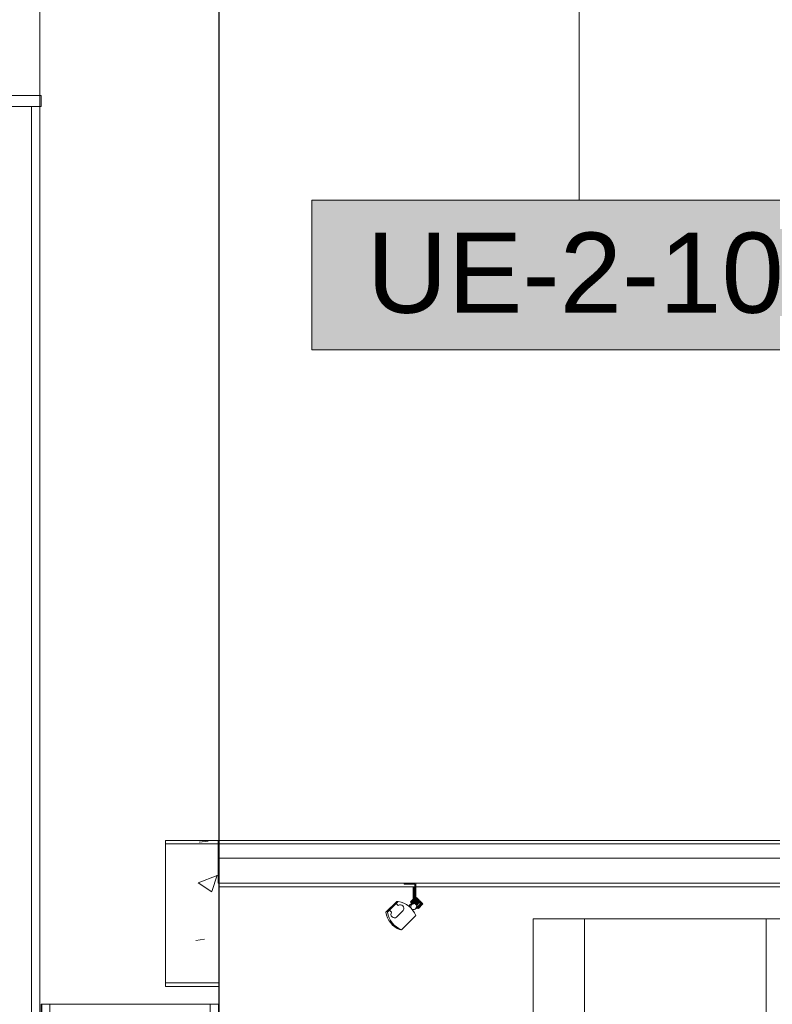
# Model space of a CAD drawing. Header units: metres. Extents: x 3.7 to 90.5, y -1.7 to 14.3.
# Tile 158 of 256: x 62 to 64.1, y 5.6 to 8.3. Entities that reach past the tile are written whole.
import ezdxf

# ---------------------------------------------------------------- set-up
doc = ezdxf.new("R2010")
doc.units = ezdxf.units.M
for name, color, linetype, lineweight in [('A-CLNG', 7, 'Continuous', 18), ('A-FLOR', 7, 'Continuous', 18), ('A-FLOR-MCUT', 7, 'Continuous', 18), ('A-WALL', 7, 'Continuous', 18), ('E-LITE-EQPM', 7, 'Continuous', 18), ('M-EQPM', 7, 'Continuous', 18), ('S-BEAM', 7, 'Continuous', 18), ('S-COLS', 7, 'Continuous', 18)]:
    doc.layers.add(name, color=color, linetype=linetype, lineweight=lineweight)
doc.layers.add('M-EQPM-IDEN', color=1, linetype='Continuous', lineweight=9, true_color=0xff0000)
doc.styles.add('Arial_1', font='arial.ttf', dxfattribs={"height": 0.225})

# ---------------------------------------------------------------- blocks, each defined once
blk = doc.blocks.new('Paredes 15 - Paredes 6-6874455-Corte 2')
at = {"layer": 'A-WALL'}
for p, q in [((67.9396, 12.222), (67.9396, 8.1)), ((68.4419, 5.11), (68.4419, 12.222)), ((67.9396, 8.1), (67.9396, 5.11))]:
    blk.add_line(p, q, dxfattribs=at)
blk = doc.blocks.new('Paredes 14 - Paredes 21-7832839-Corte 2')
at = {"layer": 'A-WALL'}
for p, q in [((67.9155, 8.1), (67.9155, 1.2471)), ((67.9396, 8.1), (67.9155, 8.1)), ((67.9396, 5.11), (67.9396, 8.1))]:
    blk.add_line(p, q, dxfattribs=at)
blk = doc.blocks.new('63_PHILIPS_LEDLine²_BCS713 - 12xLED-Ks-Q00WW 60-7450033-Corte 2')
at = {"layer": 'E-LITE-EQPM'}
for p, q in [((68.9611, 5.92), (68.9611, 5.917)), ((68.9611, 5.917), (68.9911, 5.917)), ((68.9911, 5.917), (68.9911, 5.8754)), ((68.9941, 5.8784), (68.9941, 5.92)), ((68.9203, 5.8441), (68.9393, 5.8632)), ((68.945, 5.8688), (68.9393, 5.8632)), ((68.9393, 5.8632), (68.945, 5.8575)), ((68.9959, 5.8802), (68.9832, 5.8674)), ((68.9832, 5.8674), (68.9886, 5.862)), ((68.986, 5.8674), (68.9959, 5.8773)), ((68.9917, 5.8618), (68.986, 5.8674)), ((68.9911, 5.8726), (68.9911, 5.8623)), ((69.0016, 5.8717), (68.9917, 5.8618)), ((68.993, 5.8603), (69.0044, 5.8717)), ((68.9941, 5.8642), (68.9941, 5.8756)), ((68.9941, 5.8593), (68.9941, 5.8614)), ((69.0058, 5.8703), (68.9945, 5.8589)), ((69.0044, 5.8717), (68.9959, 5.8802)), ((68.9959, 5.8773), (69.0016, 5.8717)), ((68.9959, 5.8575), (69.0058, 5.8674)), ((69.0016, 5.8491), (69.0143, 5.8618)), ((69.0115, 5.8618), (69.0016, 5.8519)), ((69.0143, 5.8618), (69.0058, 5.8703)), ((69.0058, 5.8674), (69.0115, 5.8618)), ((68.9203, 5.8441), (68.9146, 5.8384)), ((68.9259, 5.8384), (68.9203, 5.8441)), ((68.9591, 5.8434), (68.9401, 5.8243)), ((69.0016, 5.8519), (68.9959, 5.8575)), ((68.9961, 5.8545), (69.0016, 5.8491)), ((68.9542, 5.7889), (68.9945, 5.8293))]:
    blk.add_line(p, q, dxfattribs=at)
for centre, radius, start, end in [((68.9342, 5.8046), 0.0651, 22.2221, 80.4583), ((68.9503, 5.8487), 0.0103, 328.9204, 121.0796), ((68.9881, 5.854), 0.008, 86.4096, 210.5225), ((68.9881, 5.854), 0.008, 86.3826, 167.5529), ((68.9881, 5.854), 0.008, 113.9903, 127.7806), ((68.9881, 5.854), 0.008, 113.9903, 127.7806), ((68.9881, 5.854), 0.008, 37.8192, 52.1808), ((68.9788, 5.8492), 0.0651, 189.5417, 247.7779), ((68.9347, 5.8331), 0.0103, 148.9204, 301.0796), ((68.9881, 5.854), 0.008, 169.1515, 182.9419), ((68.9881, 5.854), 0.008, 169.1515, 182.9419), ((68.9881, 5.854), 0.008, 239.4775, 3.5904), ((68.9881, 5.854), 0.008, 251.8888, 301.5339), ((68.9881, 5.854), 0.008, 313.9452, 326.3565), ((68.9881, 5.854), 0.008, 331.3534, 351.1791)]:
    blk.add_arc(centre, radius, start, end, dxfattribs=at)
blk = doc.blocks.new('63_PHILIPS_LEDLine²_BCS713 - 12xLED-Ks-Q00WW 60-V77-Corte 2')
at = {"layer": 'E-LITE-EQPM'}
for p, q in [((68.9868, 5.91), (68.9868, 5.8754)), ((68.9898, 5.8784), (68.9898, 5.91)), ((68.9159, 5.8441), (68.935, 5.8632)), ((68.9407, 5.8688), (68.935, 5.8632)), ((68.935, 5.8632), (68.9372, 5.861)), ((68.9911, 5.8797), (68.9789, 5.8674)), ((68.9789, 5.8674), (68.9843, 5.862)), ((68.9817, 5.8674), (68.9911, 5.8769)), ((68.9872, 5.8619), (68.9817, 5.8674)), ((68.9868, 5.8726), (68.9868, 5.8711)), ((68.9868, 5.8682), (68.9868, 5.8666)), ((68.9868, 5.8634), (68.9868, 5.8623)), ((68.9911, 5.8656), (68.9895, 5.8639)), ((68.9898, 5.8741), (68.9898, 5.8756)), ((68.9898, 5.8642), (68.9898, 5.8712)), ((68.9941, 5.8748), (68.9973, 5.8717)), ((68.9941, 5.8657), (69.0001, 5.8717)), ((68.9973, 5.8717), (68.9941, 5.8686)), ((68.9941, 5.86), (69.0015, 5.8674)), ((69.0001, 5.8717), (68.9951, 5.8767)), ((69.0072, 5.8618), (68.9994, 5.854)), ((69.0008, 5.8526), (69.01, 5.8618)), ((69.0037, 5.8681), (69.0022, 5.8695)), ((69.0037, 5.8653), (69.0072, 5.8618)), ((69.01, 5.8618), (69.005, 5.8668)), ((68.9159, 5.8441), (68.9103, 5.8384)), ((68.9181, 5.8419), (68.9159, 5.8441)), ((68.9973, 5.8519), (68.996, 5.8531)), ((68.9961, 5.8502), (68.9973, 5.8491)), ((68.9975, 5.8521), (68.9973, 5.8519)), ((68.9973, 5.8491), (68.9994, 5.8512)), ((68.9499, 5.7889), (68.9514, 5.7905))]:
    blk.add_line(p, q, dxfattribs=at)
for centre, radius, start, end in [((68.9299, 5.8046), 0.0651, 77.4104, 80.4583), ((68.9838, 5.854), 0.008, 86.4096, 173.2886), ((68.9838, 5.854), 0.008, 86.3826, 167.5529), ((68.9838, 5.854), 0.008, 113.9903, 127.7806), ((68.9838, 5.854), 0.008, 113.9903, 127.7806), ((68.9745, 5.8492), 0.0651, 189.5417, 247.7779), ((68.9838, 5.854), 0.008, 169.1515, 176.8204), ((68.9838, 5.854), 0.008, 169.1515, 176.8204), ((68.9838, 5.854), 0.008, 271.3528, 280.8485), ((68.9838, 5.854), 0.008, 276.7114, 284.5729)]:
    blk.add_arc(centre, radius, start, end, dxfattribs=at)
blk = doc.blocks.new('4 GRE - ESCOLA DE CINEMA E AUDIOVISUAL CINE REX R07_rvt-2-Corte 2')
at = {"layer": 'S-BEAM'}
h = blk.add_hatch(dxfattribs=at)
h.set_pattern_fill('FP_18', color=256, style=0, pattern_type=2)
h.set_pattern_definition([(50, (61.611, 8.385), (0.546555, -0.047815), [0.05715, -0.62865]), (355, (61.611, 8.385), (-0.105728, 0.573166), [0.04572, -0.50292]), (100.451, (61.656, 8.381), (0.440828, 0.52535), [0.04857, -0.53427]), (46.184, (61.611, 8.537), (0.81324, -0.12613), [0.08572, -0.94297]), (96.636, (61.678, 8.527), (0.71221, 0.74229), [0.07286, -0.80141]), (351.184, (61.611, 8.537), (0.71222, 0.74227), [0.06858, -0.75438]), (21, (61.687, 8.499), (0.454846, -0.306795), [0.05715, -0.62865]), (326, (61.687, 8.499), (0.185405, 0.55256), [0.04572, -0.50292]), (71.451, (61.725, 8.474), (0.64025, 0.245763), [0.04857, -0.53427]), (37.5, (61.611, 8.385), (0.009261, 0.253667), [0.02515, -0.47168, 0.02515, -0.48539, -0.50483]), (37.5, (61.611, 8.385), (0.009261, 0.253667), [-1.007, 0.02515, -0.47968]), (7.5, (61.611, 8.385), (0.200456, 0.300546), [0.02515, -0.26594, 0.02515, -0.46025, -0.19241]), (7.5, (61.611, 8.385), (0.200456, 0.300546), [-0.77648, 0.02515, -0.16726]), (327.5, (61.441, 8.385), (0.406768, -0.017188), [0.02515, -0.16535, 0.02515, -0.56921, -0.78867]), (327.5, (61.441, 8.385), (0.406768, -0.017188), [-0.78486, 0.02515, -0.76352]), (317.5, (61.365, 8.385), (0.444383, 0.07628), [0.02515, -0.2225, 0.02515, -0.36957, -0.56007]), (317.5, (61.365, 8.385), (0.444383, 0.07628), [-0.64237, 0.02515, -0.53492])])
h.paths.add_polyline_path([(68.3705, 5.64), (68.442, 5.64), (68.442, 6.04), (68.292, 6.04), (68.292, 5.64)])
at = {"layer": 'S-COLS'}
h = blk.add_hatch(dxfattribs=at)
h.set_pattern_fill('FP_21', color=256, style=0, pattern_type=2)
h.set_pattern_definition([(50, (61.611, 8.385), (0.273274, -0.0239114), [0.02857, -0.31432]), (355, (61.611, 8.385), (-0.052863, 0.286588), [0.02286, -0.25146]), (100.451, (61.633, 8.383), (0.220418, 0.26268), [0.02429, -0.26714]), (46.184, (61.611, 8.461), (0.406619, -0.063057), [0.04286, -0.47149]), (96.636, (61.645, 8.456), (0.356107, 0.371139), [0.03643, -0.4007]), (351.184, (61.611, 8.461), (0.356108, 0.371137), [0.03429, -0.37719]), (21, (61.649, 8.442), (0.2274184, -0.153399), [0.02857, -0.31432]), (326, (61.649, 8.442), (0.092705, 0.276284), [0.02286, -0.25146]), (71.451, (61.668, 8.429), (0.320132, 0.122885), [0.02429, -0.26714]), (37.5, (61.611, 8.385), (0.0046375, 0.1268327), [0.00251, -0.2459, 0.00251, -0.25276, -0.25241]), (37.5, (61.611, 8.385), (0.0046375, 0.1268327), [-0.50368, 0.00251, -0.2499]), (7.5, (61.611, 8.385), (0.1002335, 0.1502687), [0.00251, -0.14303, 0.00251, -0.24018, -0.0962]), (7.5, (61.611, 8.385), (0.1002335, 0.1502687), [-0.38824, 0.00251, -0.09369]), (327.5, (61.526, 8.385), (0.2033841, -0.0085941), [0.00251, -0.09274, 0.00251, -0.29467, -0.39434]), (327.5, (61.526, 8.385), (0.2033841, -0.0085941), [-0.39243, 0.00251, -0.39182]), (317.5, (61.488, 8.385), (0.2221916, 0.0381397), [0.00251, -0.12131, 0.00251, -0.19484, -0.28004]), (317.5, (61.488, 8.385), (0.2221916, 0.0381397), [-0.32118, 0.00251, -0.27752])])
h.paths.add_polyline_path([(68.4419, 5.58), (68.4426, 5.58), (68.4419, 5.63)])
h.paths.add_polyline_path([(68.4419, 8.57), (68.4426, 8.57), (68.4419, 8.8307)])
h.paths.add_polyline_path([(68.442, 9.2378), (68.4426, 9.2379), (68.442, 9.2546)])
h.paths.add_polyline_path([(68.442, 9.4813), (68.4426, 9.4813), (68.4419, 9.4813)])
at = {"layer": 'A-CLNG'}
for p, q in [((67.9426, 8.13), (54.8415, 8.13)), ((67.9426, 8.1), (67.9426, 8.13)), ((54.8415, 8.1), (67.9426, 8.1))]:
    blk.add_line(p, q, dxfattribs=at)
at = {"layer": 'A-FLOR'}
for p, q in [((71.7931, 6.04), (68.4394, 6.04)), ((68.4394, 6.04), (68.4394, 5.92)), ((68.4394, 5.92), (71.7931, 5.92))]:
    blk.add_line(p, q, dxfattribs=at)
at = {"layer": 'A-FLOR-MCUT'}
blk.add_line((71.7931, 6.03), (68.4394, 6.03), dxfattribs=at)
at = {"layer": 'A-WALL'}
for p, q in [((68.4426, 5.58), (67.9426, 5.58)), ((67.9426, 5.58), (67.9426, 2.2719)), ((67.9451, 2.2719), (67.9451, 5.58)), ((67.9676, 2.2719), (67.9676, 5.58)), ((68.4176, 2.2719), (68.4176, 5.58)), ((68.4401, 2.2719), (68.4401, 5.58)), ((68.4426, 2.2719), (68.4426, 5.58))]:
    blk.add_line(p, q, dxfattribs=at)
at = {"layer": 'S-BEAM'}
for p, q in [((68.442, 6.04), (68.292, 6.04)), ((68.292, 6.04), (68.292, 5.64)), ((68.442, 5.64), (68.442, 6.04)), ((68.292, 5.64), (68.442, 5.64))]:
    blk.add_line(p, q, dxfattribs=at)
at = {"layer": 'S-COLS'}
for p, q in [((68.4426, 6.04), (68.4426, 8.54)), ((68.4426, 5.58), (68.4426, 5.91))]:
    blk.add_line(p, q, dxfattribs=at)
at = {"layer": 'A-WALL', "lineweight": 18}
for name in ['Paredes 15 - Paredes 6-6874455-Corte 2', 'Paredes 14 - Paredes 21-7832839-Corte 2']:
    blk.add_blockref(name, (0, 0), dxfattribs=at)
at = {"layer": 'E-LITE-EQPM', "lineweight": 18}
for name in ['63_PHILIPS_LEDLine²_BCS713 - 12xLED-Ks-Q00WW 60-7450033-Corte 2', '63_PHILIPS_LEDLine²_BCS713 - 12xLED-Ks-Q00WW 60-V77-Corte 2']:
    blk.add_blockref(name, (0, 0), dxfattribs=at)
blk = doc.blocks.new('Family - L241-299350-Corte 2')
at = {"layer": 'A-FLOR'}
for p, q in [((71.6431, 6.03), (68.442, 6.03)), ((68.442, 6.03), (68.442, 5.99)), ((71.6431, 5.99), (71.6431, 6.03)), ((68.442, 5.99), (71.6431, 5.99)), ((68.9911, 5.91), (68.442, 5.91)), ((70.0214, 5.91), (68.9941, 5.91)), ((71.6431, 5.91), (70.0914, 5.91))]:
    blk.add_line(p, q, dxfattribs=at)
blk = doc.blocks.new('Family - V227-299378-Corte 2')
at = {"layer": 'S-BEAM'}
for p, q in [((68.442, 6.03), (68.292, 6.03)), ((68.292, 6.03), (68.292, 5.63)), ((68.442, 5.63), (68.442, 6.03)), ((68.292, 5.63), (68.442, 5.63))]:
    blk.add_line(p, q, dxfattribs=at)
blk = doc.blocks.new('ESTRUTURAL CINE REX _011_IFC-2-Corte 2')
at = {"layer": 'A-FLOR', "lineweight": 18}
blk.add_blockref('Family - L241-299350-Corte 2', (0, 0), dxfattribs=at)
at = {"layer": 'S-BEAM', "lineweight": 18}
blk.add_blockref('Family - V227-299378-Corte 2', (0, 0), dxfattribs=at)
blk = doc.blocks.new('V8 K7 4V 9_0-14_0kW - MIH100Q4HN18-939145-Corte 2')
at = {"layer": 'M-EQPM', "color": 1, "true_color": 0xff0000}
for p, q in [((69.3232, 5.82), (69.4677, 5.82)), ((69.3232, 5.55), (69.3232, 5.82)), ((69.3232, 5.82), (69.3232, 5.55)), ((69.4677, 5.82), (69.3232, 5.82)), ((69.4677, 5.82), (69.9777, 5.82)), ((69.4677, 5.82), (69.4677, 5.5285)), ((69.4677, 5.82), (69.4677, 5.5285)), ((69.9777, 5.82), (69.4677, 5.82)), ((69.9777, 5.82), (70.1632, 5.82)), ((69.9777, 5.82), (69.9777, 5.5285)), ((69.9777, 5.82), (69.9777, 5.5285)), ((70.1632, 5.82), (69.9777, 5.82)), ((70.1632, 5.82), (70.1632, 5.55)), ((70.1632, 5.82), (70.1632, 5.55)), ((69.2477, 5.5285), (69.2477, 5.474)), ((69.2877, 5.5285), (69.2477, 5.5285)), ((69.2877, 5.5285), (70.1577, 5.5285)), ((70.1977, 5.5285), (70.1577, 5.5285)), ((70.1977, 5.474), (70.1977, 5.5285)), ((69.2477, 5.474), (69.2877, 5.474)), ((69.2477, 5.474), (70.1977, 5.474)), ((69.2851, 5.474), (69.2851, 5.471)), ((70.1577, 5.474), (69.2877, 5.474)), ((69.3351, 5.471), (69.3351, 5.474)), ((70.1577, 5.474), (70.1977, 5.474)), ((69.2851, 5.471), (69.3101, 5.471)), ((69.3101, 5.471), (69.3351, 5.471))]:
    blk.add_line(p, q, dxfattribs=at)
blk = doc.blocks.new('M_Identificador de equipamento mecânico_BTS - Em caixas-817025-Corte 2')
at = {"layer": 'M-EQPM-IDEN', "true_color": 0xf5f5f5}
blk.add_hatch(color=7, dxfattribs=at).paths.add_polyline_path([(70.2024, 7.837), (70.2024, 7.417), (68.7024, 7.417), (68.7024, 7.837)])
at = {"layer": 'M-EQPM-IDEN'}
for p, q in [((70.2024, 7.837), (68.7024, 7.837)), ((68.7024, 7.837), (68.7024, 7.417)), ((68.7024, 7.837), (70.2024, 7.837)), ((68.7024, 7.417), (68.7024, 7.837)), ((70.2024, 7.417), (70.2024, 7.837)), ((70.2024, 7.837), (70.2024, 7.417)), ((68.7024, 7.417), (70.2024, 7.417)), ((70.2024, 7.417), (68.7024, 7.417))]:
    blk.add_line(p, q, dxfattribs=at)

msp = doc.modelspace()

# ---------------------------------------------------------------- linework, layer by layer
at = {"layer": 'M-EQPM-IDEN'}
msp.add_line((63.5644, 8.482), (63.5644, 7.837), dxfattribs=at)

# ---------------------------------------------------------------- block references
at = {"lineweight": 5}
for name in ['4 GRE - ESCOLA DE CINEMA E AUDIOVISUAL CINE REX R07_rvt-2-Corte 2', 'ESTRUTURAL CINE REX _011_IFC-2-Corte 2']:
    msp.add_blockref(name, (-5.888, 0), dxfattribs=at)
at = {"layer": 'M-EQPM', "color": 1, "true_color": 0xff0000}
msp.add_blockref('V8 K7 4V 9_0-14_0kW - MIH100Q4HN18-939145-Corte 2', (-5.888, 0), dxfattribs=at)
at = {"layer": 'M-EQPM-IDEN'}
msp.add_blockref('M_Identificador de equipamento mecânico_BTS - Em caixas-817025-Corte 2', (-5.888, 0), dxfattribs=at)

# ---------------------------------------------------------------- texts
at = {"layer": 'M-EQPM-IDEN', "color": 7, "insert": (62.9686, 7.7457), "char_height": 0.225, "width": 1.437025, "attachment_point": 1, "style": 'Arial_1'}
msp.add_mtext('UE-2-10', dxfattribs=at)

doc.saveas('drawing.dxf')
